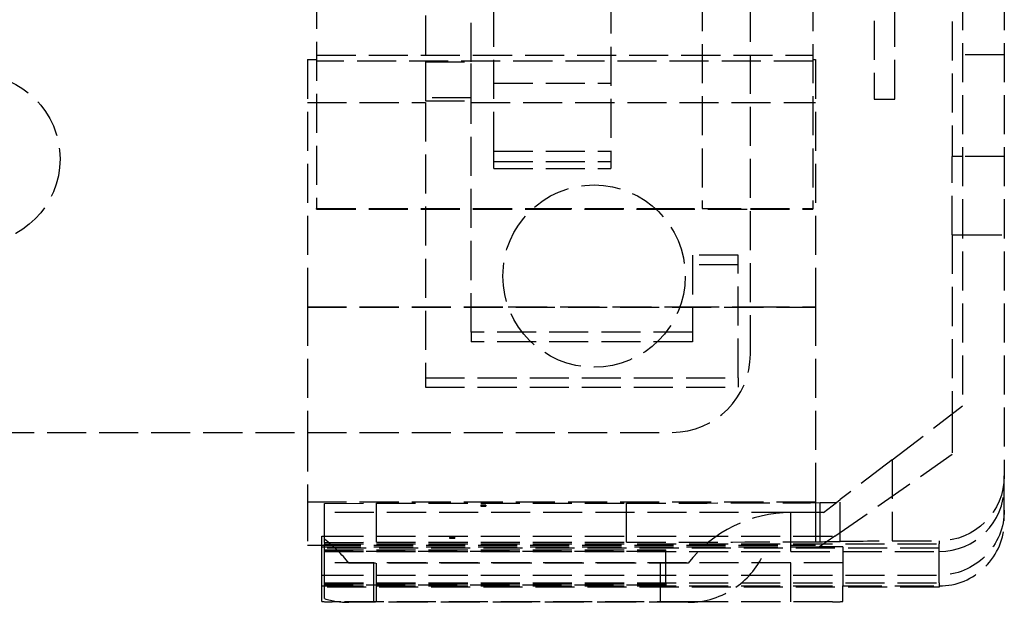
# Model space of a CAD drawing. Header units: millimetres. Extents: x -108 to 0, y 0 to 534.
# Tile 3 of 12: x -38 to 0, y 0 to 23. Entities that reach past the tile are written whole.
import ezdxf

# ---------------------------------------------------------------- set-up
doc = ezdxf.new("R2010")
doc.units = ezdxf.units.MM
doc.header["$LTSCALE"] = 10
doc.linetypes.add('ALLCAD_Strich', pattern=[0.2, 0.15, -0.05])
doc.layers.add('BESCH_KONT_sich_schn_ansi_2d', color=40, linetype='Continuous')

msp = doc.modelspace()

# ---------------------------------------------------------------- linework, layer by layer
at = {"layer": 'BESCH_KONT_sich_schn_ansi_2d', "linetype": 'ALLCAD_Strich', "extrusion": (0, 1, -2.22045e-16)}
for p, q in [((-1.6, 57.95), (-1.6, 8.014)), ((0, 57.95), (0, 5.328)), ((-2, 42.778), (-2, 17.591)), ((-26.4, 30), (-26.4, 15.591)), ((-22.22, 27.013), (-22.22, 21.231)), ((-20.47, 21.231), (-20.47, 27.013)), ((-9.75, 10), (-9.75, 27)), ((-19.6, 17.804), (-19.6, 25.811)), ((-15.1, 25.811), (-15.1, 17.804)), ((-11.6, 25.906), (-11.6, 15.596)), ((-7.35, 25.906), (-7.35, 15.596)), ((-5, 24.8), (-5, 19.8)), ((-4.2, 19.8), (-4.2, 24.8)), ((-26.75, 21.313), (-26.4, 21.313)), ((-26.75, 21.313), (-26.75, 11.826)), ((-26.4, 21.479), (-7.35, 21.479)), ((-7.35, 21.251), (-26.4, 21.251)), ((-22.22, 21.231), (-20.47, 21.231)), ((-22.22, 21.231), (-22.22, 19.669)), ((-20.47, 19.669), (-20.47, 21.231)), ((-7.35, 21.313), (-7.25, 21.313)), ((-7.25, 21.313), (-7.25, 11.826)), ((0, 21.5), (-2, 21.5)), ((-19.6, 20.411), (-15.1, 20.411)), ((-26.75, 19.669), (-22.22, 19.669)), ((-20.47, 19.842), (-22.22, 19.842)), ((-22.22, 19.732), (-20.47, 19.732)), ((-22.22, 19.669), (-22.22, 9.099)), ((-20.47, 19.669), (-7.25, 19.669)), ((-20.47, 10.849), (-20.47, 19.669)), ((-5, 19.8), (-4.2, 19.8)), ((-19.6, 17.804), (-15.1, 17.804)), ((-19.6, 17.134), (-19.6, 17.804)), ((-15.1, 17.804), (-15.1, 17.134)), ((-19.6, 17.395), (-15.1, 17.395)), ((-1.6, 17.591), (-2, 17.591)), ((-2, 14.582), (-2, 17.591)), ((0, 17.591), (-1.6, 17.591)), ((-19.6, 17.134), (-15.1, 17.134)), ((-19.6, 17.134), (-19.6, 17.132)), ((-19.6, 17.132), (-15.1, 17.132)), ((-19.6, 17.132), (-15.1, 17.132)), ((-15.1, 17.132), (-15.1, 17.134)), ((-26.4, 15.591), (-18.103, 15.591)), ((-26.4, 15.573), (-26.4, 15.591)), ((-26.4, 15.573), (-18.123, 15.573)), ((-18.123, 15.573), (-13.377, 15.573)), ((-18.103, 15.591), (-13.397, 15.591)), ((-13.397, 15.591), (-11.6, 15.591)), ((-13.377, 15.573), (-9.75, 15.573)), ((-11.6, 15.596), (-9.75, 15.596)), ((-11.6, 15.596), (-11.6, 15.591)), ((-9.75, 15.596), (-7.35, 15.596)), ((-9.75, 15.573), (-7.35, 15.573)), ((-7.35, 15.596), (-7.35, 15.573)), ((-2, 14.582), (-1.6, 14.582)), ((-2, 14.582), (-2, 7.708)), ((-1.6, 14.582), (0, 14.582)), ((-10.22, 13.799), (-11.97, 13.799)), ((-11.97, 13.799), (-11.97, 10.849)), ((-10.22, 9.099), (-10.22, 13.799)), ((-10.22, 13.432), (-11.97, 13.432)), ((-26.75, 11.826), (-19.047, 11.826)), ((-26.75, 11.826), (-26.75, 7)), ((-26.75, 11.813), (-7.25, 11.813)), ((-19.047, 11.826), (-12.453, 11.826)), ((-12.453, 11.826), (-9.75, 11.826)), ((-9.75, 11.826), (-7.25, 11.826)), ((-7.25, 11.826), (-7.25, 4.326)), ((-20.47, 10.849), (-20.47, 10.482)), ((-11.97, 10.849), (-20.47, 10.849)), ((-11.97, 10.849), (-11.97, 10.482)), ((-11.97, 10.482), (-20.47, 10.482)), ((-22.22, 9.099), (-22.22, 8.732)), ((-22.22, 9.099), (-10.22, 9.099)), ((-10.22, 9.099), (-10.22, 8.732)), ((-22.22, 8.732), (-10.22, 8.732)), ((-4.3, 5.946), (-1.6, 8.014)), ((-2, 7.708), (-2, 6.165)), ((-86.75, 7), (-12.75, 7)), ((-26.75, 7), (-26.75, 4.326)), ((-6.5, 3.014), (-2, 6.165)), ((-4.3, 5.946), (-6.3, 4.415)), ((-4.3, 5.946), (-4.3, 2.828)), ((0, 4.922), (0, 5.328)), ((0, 4.014), (0, 4.922)), ((-26.75, 4.326), (-7.25, 4.326)), ((-26.75, 4.326), (-26.75, 2.669)), ((-26.1, 4.273), (-24.1, 4.284)), ((-26.1, 2.773), (-26.1, 4.273)), ((-24.1, 4.284), (-14.5, 4.284)), ((-24.1, 2.784), (-24.1, 4.284)), ((-20.1, 4.206), (-20.1, 4.168)), ((-19.9, 4.206), (-19.9, 4.168)), ((-14.5, 2.784), (-14.5, 4.284)), ((-7.25, 4.326), (-7.25, 4.3)), ((-7.25, 4.3), (-7.25, 2.669)), ((-7.071, 2.801), (-7.071, 4.301)), ((-6.943, 3.922), (-6.441, 4.307)), ((-6.441, 4.307), (-6.3, 4.415)), ((-6.3, 2.818), (-6.3, 4.415)), ((-8.2, 3.922), (-26.1, 3.922)), ((-6.943, 3.922), (-8.2, 3.922)), ((-8.2, 2.422), (-8.2, 3.922)), ((0, 3.6), (0, 4.014)), ((-26.75, 2.669), (-26.2, 2.669)), ((-26.2, 3.014), (-26.1, 3.014)), ((-26.2, 1.514), (-26.2, 3.014)), ((-26.2, 2.669), (-7.25, 2.669)), ((-26.1, 3.014), (-6.5, 3.014)), ((-26.1, 2.773), (-24.1, 2.784)), ((-26.1, 2.773), (-26.1, 2.715)), ((-26.1, 2.715), (-2.5, 2.715)), ((-26.1, 1.216), (-26.1, 2.715)), ((-24.1, 2.784), (-14.5, 2.784)), ((-21.3, 2.955), (-21.3, 2.935)), ((-21.1, 2.955), (-21.1, 2.935)), ((-6.5, 3.014), (-7.091, 2.6)), ((-6.3, 2.811), (-6.3, 2.818)), ((-4.3, 2.828), (-2.5, 2.828)), ((-2.5, 2.828), (-2.5, 2.715)), ((-2.5, 1.216), (-2.5, 2.715)), ((-26.2, 2.6), (-7.091, 2.6)), ((-2.5, 2.553), (-26.1, 2.553)), ((-26.1, 2.485), (-13, 2.485)), ((-13, 2.425), (-26.1, 2.425)), ((-26.1, 2.422), (-8.2, 2.422)), ((-13, 1.185), (-13, 2.485)), ((-8.2, 2.422), (-2.5, 2.422)), ((-6.2, 2.6), (-7.091, 2.6)), ((-6.2, 2.6), (-6.2, 1.1)), ((-6.2, 1.988), (-26.2, 1.988)), ((-12.136, 1.972), (-25.164, 1.972)), ((-24.2, 0.488), (-24.2, 1.988)), ((-24.1, 0.472), (-24.1, 1.972)), ((-13.2, 0.472), (-13.2, 1.972)), ((-8.2, 0.488), (-8.2, 1.988)), ((-26.2, 1.514), (-26.1, 1.514)), ((-26.2, 1.1), (-26.2, 1.514)), ((-26.1, 1.514), (-2.5, 1.514)), ((-26.1, 1.053), (-26.1, 1.216)), ((-26.1, 1.216), (-2.5, 1.216)), ((-26.1, 1.185), (-13, 1.185)), ((-13, 1.185), (-13, 1.125)), ((-2.5, 1.216), (-2.5, 1.053)), ((-26.2, 0.503), (-26.2, 1.1)), ((-26.2, 1.1), (-26.1, 1.1)), ((-13, 1.125), (-26.1, 1.125)), ((-26.1, 1.1), (-6.2, 1.1)), ((-26.1, 0.613), (-26.1, 1.053)), ((-2.5, 1.053), (-26.1, 1.053)), ((-6.2, 1.1), (-2.5, 1.1)), ((-6.2, 1.053), (-6.2, 1.1)), ((-6.2, 0.503), (-6.2, 1.053)), ((-25.475, 0.488), (-25.802, 0.488)), ((-11.825, 0.488), (-25.475, 0.488)), ((-12.136, 0.472), (-25.164, 0.472)), ((-6.598, 0.488), (-11.825, 0.488))]:
    msp.add_line(p, q, dxfattribs=at)
at = {"layer": 'BESCH_KONT_sich_schn_ansi_2d', "linetype": 'ALLCAD_Strich'}
for centre, radius in [((-39.5, 17.5), 3.25), ((-15.75, 13), 3.5)]:
    msp.add_circle(centre, radius, dxfattribs=at)
for centre, radius, start, end in [((-12.75, 10), 3, 270, 0), ((-8.174, -1.078), 5, 90.3, 142.4115), ((-29.126, -1.078), 5, 37.5885, 52.7542), ((-12.136, 3.657), 3.185, 305.1513, 337.1834), ((-12.136, 3.657), 3.185, 270, 305.1513), ((-25.164, 3.657), 3.185, 252.9126, 270)]:
    msp.add_arc(centre, radius, start, end, dxfattribs=at)
at = {"layer": 'BESCH_KONT_sich_schn_ansi_2d', "linetype": 'ALLCAD_Strich', "extrusion": (0, -2.22045e-16, -1)}
for centre, major_axis, ratio, start_param, end_param in [((-2.5, 5.328), (0, -2.5), 0.999986, -1.570796, 0), ((-2.5, 4.014), (0, 2.5), 0.999986, 1.570796, 3.141593), ((-21.2, 2.955), (-0.1, 0), 0.005236, -7.853981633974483, -1.570796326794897), ((-4.3, 2.818), (-2, 0), 0.005236, -0.000007, 1.570789)]:
    msp.add_ellipse(centre, major_axis=major_axis, ratio=ratio, start_param=start_param, end_param=end_param, dxfattribs=at)
at = {"layer": 'BESCH_KONT_sich_schn_ansi_2d', "linetype": 'ALLCAD_Strich'}
for centre, major_axis, ratio, start_param, end_param in [((-2.5, 4.922), (0, -2.5), 0.999986, 0, 1.570796), ((-20, 4.206), (0.1, 0), 0.005236, -1.570796, 4.712389), ((-20, 4.168), (-0.1, 0), 0.005236, -4.712389, 1.570796), ((-14.5, 4.336), (10, 0), 0.005236, -1.570795, -0.733459), ((-9.3, 4.311), (3, 0), 0.005236, -0.733461, -0.307776), ((-2.5, 3.6), (0, 2.5), 0.999986, -3.141593, -1.570796), ((-21.2, 2.935), (0.1, 0), 0.005236, -1.570796, 4.712389), ((-14.5, 2.836), (10, 0), 0.005236, -1.570795, -0.733459), ((-9.3, 2.811), (3, 0), 0.005236, -0.73346, 0.000001), ((-25.802, 10.474), (0, -9.986), 0.707107, -0.056336, 0.000017), ((-6.598, 10.474), (0, -9.986), 0.707107, -0.000017, 0.056336)]:
    msp.add_ellipse(centre, major_axis=major_axis, ratio=ratio, start_param=start_param, end_param=end_param, dxfattribs=at)

doc.saveas('drawing.dxf')
